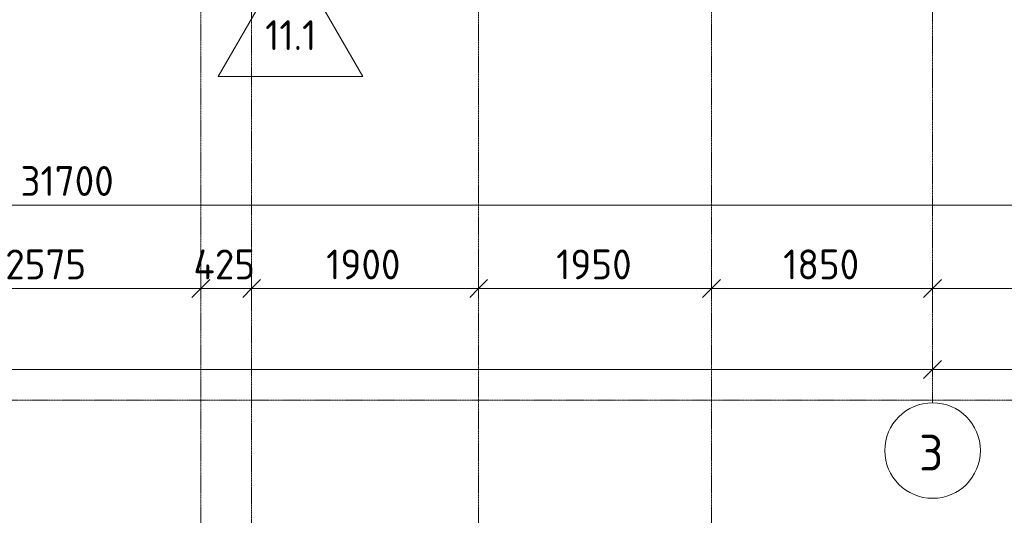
# Model space of a CAD drawing. Header units: millimetres. Extents: x -4558 to 63605, y -10605 to 130388.
# Tile 30 of 66: x 19158 to 27400, y 36535 to 40685. Entities that reach past the tile are written whole.
import ezdxf

# ---------------------------------------------------------------- set-up
doc = ezdxf.new("R2010")
doc.units = ezdxf.units.MM
doc.linetypes.add('4_ Штрихпунктир_ 10 х 2 мм', pattern=[14, 10, -2, 0, -2])
for name, color, linetype, lineweight in [('A-ANNO-DIMS', 7, 'Continuous', 5), ('A-ANNO-DIMS-100', 7, 'Continuous', 5), ('A-FLOR-IDEN', 7, 'Continuous', 5), ('S-GRID', 7, 'Continuous', 5), ('S-GRID-IDEN', 7, 'Continuous', 5)]:
    doc.layers.add(name, color=color, linetype=linetype, lineweight=lineweight)
doc.styles.add('GOST Common_1', font='GOST_Common.ttf', dxfattribs={"height": 300})
doc.styles.add('GOST Common_3', font='GOST_Common.ttf', dxfattribs={"height": 250})
doc.dimstyles.new('2_5_мм', dxfattribs={"dimscale": 304.8, "dimtxt": 251.428749, "dimasz": 0.492126, "dimexe": 0.492126, "dimexo": 0.492126, "dimgap": 0, "dimtad": 1, "dimdec": 5, "dimrnd": 1e-05, "dimdsep": 46, "dimtxsty": 'GOST Common_3', "dimblk1": 'OBLIQUE', "dimblk2": 'OBLIQUE', "dimsah": 1, "dimcen": 0.09, "dimdle": 0.492126, "dimadec": 5, "dimazin": 2, "dimtfac": 1, "dimtdec": 4, "dimtix": 1, "dimtmove": 0, "dimatfit": 3, "dimfxl": 1, "dimtvp": 1, "dimtolj": 1, "dimtzin": 0, "dimarcsym": 2})
doc.dimstyles.new('2_5_мм_1', dxfattribs={"dimscale": 304.8, "dimtxt": 251.428749, "dimasz": 0.492126, "dimexe": 0.492126, "dimexo": 0.492126, "dimgap": 0, "dimtad": 1, "dimdec": 5, "dimrnd": 1e-05, "dimdsep": 46, "dimtxsty": 'GOST Common_3', "dimblk1": 'OBLIQUE', "dimblk2": 'OBLIQUE', "dimsah": 1, "dimcen": 0.09, "dimdle": 0.492126, "dimadec": 5, "dimazin": 2, "dimtfac": 1, "dimtdec": 4, "dimtix": 1, "dimtmove": 1, "dimatfit": 3, "dimfxl": 1, "dimtvp": 1, "dimtolj": 1, "dimtzin": 0, "dimarcsym": 2})

# ---------------------------------------------------------------- blocks, each defined once
blk = doc.blocks.new('Ось сетки - 8_0 мм-31302--01_Подвал_МП_часть А')
at = {"layer": 'S-GRID-IDEN'}
blk.add_circle((0, 0), 4, dxfattribs=at)
blk = doc.blocks.new('DIMBLOCK43--01_Подвал_МП_часть А')
at = {"layer": 'A-ANNO-DIMS-100', "transparency": 16777216}
for p, q in [((18100, 38389.8), (18100, 38583.7)), ((20675, 38389.8), (20675, 38583.7)), ((18100, 38433.7), (20675, 38433.7)), ((18100, 38433.7), (18100, 38389.8)), ((20675, 38433.7), (20675, 38389.8))]:
    blk.add_line(p, q, dxfattribs=at)
at = {"layer": 'A-ANNO-DIMS-100', "lineweight": 25, "transparency": 16777216}
for p, q in [((18100, 38433.7), (18175, 38508.7)), ((20675, 38433.7), (20750, 38508.7)), ((18100, 38433.7), (18025, 38358.7)), ((20675, 38433.7), (20600, 38358.7))]:
    blk.add_line(p, q, dxfattribs=at)
at = {"layer": 'A-ANNO-DIMS-100', "color": 0, "transparency": 16777216, "insert": (19038.1, 38760.4), "char_height": 250, "width": 838.664, "attachment_point": 1, "line_spacing_factor": 1.022761, "style": 'GOST Common_3'}
blk.add_mtext('2575', dxfattribs=at)
blk = doc.blocks.new('_Oblique')
at = {"color": 0, "linetype": 'ByBlock', "lineweight": -2}
blk.add_line((-0.5, -0.5), (0.5, 0.5), dxfattribs=at)
blk = doc.blocks.new('DIMBLOCK44--01_Подвал_МП_часть А')
at = {"layer": 'A-ANNO-DIMS-100', "transparency": 16777216}
for p, q in [((20675, 38389.8), (20675, 38583.7)), ((21100, 38389.8), (21100, 38583.7)), ((20675, 38433.7), (21100, 38433.7)), ((20675, 38433.7), (20675, 38389.8)), ((21100, 38433.7), (21100, 38389.8))]:
    blk.add_line(p, q, dxfattribs=at)
at = {"layer": 'A-ANNO-DIMS-100', "lineweight": 25, "transparency": 16777216}
for p, q in [((20675, 38433.7), (20750, 38508.7)), ((21100, 38433.7), (21175, 38508.7)), ((20675, 38433.7), (20600, 38358.7)), ((21100, 38433.7), (21025, 38358.7))]:
    blk.add_line(p, q, dxfattribs=at)
at = {"layer": 'A-ANNO-DIMS-100', "color": 0, "transparency": 16777216, "insert": (20612.6, 38760.4), "char_height": 250, "width": 659.681, "attachment_point": 1, "line_spacing_factor": 1.022761, "style": 'GOST Common_3'}
blk.add_mtext('425', dxfattribs=at)
blk = doc.blocks.new('DIMBLOCK45--01_Подвал_МП_часть А')
at = {"layer": 'A-ANNO-DIMS-100', "transparency": 16777216}
for p, q in [((21100, 38389.8), (21100, 38583.7)), ((23000, 38389.8), (23000, 38583.7)), ((21100, 38433.7), (23000, 38433.7)), ((21100, 38433.7), (21100, 38389.8)), ((23000, 38433.7), (23000, 38389.8))]:
    blk.add_line(p, q, dxfattribs=at)
at = {"layer": 'A-ANNO-DIMS-100', "lineweight": 25, "transparency": 16777216}
for p, q in [((21100, 38433.7), (21175, 38508.7)), ((23000, 38433.7), (23075, 38508.7)), ((21100, 38433.7), (21025, 38358.7)), ((23000, 38433.7), (22925, 38358.7))]:
    blk.add_line(p, q, dxfattribs=at)
at = {"layer": 'A-ANNO-DIMS-100', "color": 0, "transparency": 16777216, "insert": (21724, 38760.4), "char_height": 250, "width": 782.412, "attachment_point": 1, "line_spacing_factor": 1.022761, "style": 'GOST Common_3'}
blk.add_mtext('1900', dxfattribs=at)
blk = doc.blocks.new('DIMBLOCK46--01_Подвал_МП_часть А')
at = {"layer": 'A-ANNO-DIMS-100', "transparency": 16777216}
for p, q in [((23000, 38389.8), (23000, 38583.7)), ((24950, 38389.8), (24950, 38583.7)), ((23000, 38433.7), (24950, 38433.7)), ((23000, 38433.7), (23000, 38389.8)), ((24950, 38433.7), (24950, 38389.8))]:
    blk.add_line(p, q, dxfattribs=at)
at = {"layer": 'A-ANNO-DIMS-100', "lineweight": 25, "transparency": 16777216}
for p, q in [((23000, 38433.7), (23075, 38508.7)), ((24950, 38433.7), (25025, 38508.7)), ((23000, 38433.7), (22925, 38358.7)), ((24950, 38433.7), (24875, 38358.7))]:
    blk.add_line(p, q, dxfattribs=at)
at = {"layer": 'A-ANNO-DIMS-100', "color": 0, "transparency": 16777216, "insert": (23649, 38760.4), "char_height": 250, "width": 782.412, "attachment_point": 1, "line_spacing_factor": 1.022761, "style": 'GOST Common_3'}
blk.add_mtext('1950', dxfattribs=at)
blk = doc.blocks.new('DIMBLOCK47--01_Подвал_МП_часть А')
at = {"layer": 'A-ANNO-DIMS-100', "transparency": 16777216}
for p, q in [((24950, 38389.8), (24950, 38583.7)), ((26800, 38389.8), (26800, 38583.7)), ((24950, 38433.7), (26800, 38433.7)), ((24950, 38433.7), (24950, 38389.8)), ((26800, 38433.7), (26800, 38389.8))]:
    blk.add_line(p, q, dxfattribs=at)
at = {"layer": 'A-ANNO-DIMS-100', "lineweight": 25, "transparency": 16777216}
for p, q in [((24950, 38433.7), (25025, 38508.7)), ((26800, 38433.7), (26875, 38508.7)), ((24950, 38433.7), (24875, 38358.7)), ((26800, 38433.7), (26725, 38358.7))]:
    blk.add_line(p, q, dxfattribs=at)
at = {"layer": 'A-ANNO-DIMS-100', "color": 0, "transparency": 16777216, "insert": (25549, 38760.4), "char_height": 250, "width": 782.412, "attachment_point": 1, "line_spacing_factor": 1.022761, "style": 'GOST Common_3'}
blk.add_mtext('1850', dxfattribs=at)
blk = doc.blocks.new('DIMBLOCK48--01_Подвал_МП_часть А')
at = {"layer": 'A-ANNO-DIMS-100', "transparency": 16777216}
for p, q in [((26800, 38389.8), (26800, 38583.7)), ((29950, 38389.8), (29950, 38583.7)), ((26800, 38433.7), (29950, 38433.7)), ((26800, 38433.7), (26800, 38389.8)), ((29950, 38433.7), (29950, 38389.8))]:
    blk.add_line(p, q, dxfattribs=at)
at = {"layer": 'A-ANNO-DIMS-100', "lineweight": 25, "transparency": 16777216}
for p, q in [((26800, 38433.7), (26875, 38508.7)), ((29950, 38433.7), (30025, 38508.7)), ((26800, 38433.7), (26725, 38358.7)), ((29950, 38433.7), (29875, 38358.7))]:
    blk.add_line(p, q, dxfattribs=at)
at = {"layer": 'A-ANNO-DIMS-100', "color": 0, "transparency": 16777216, "insert": (28049, 38760.4), "char_height": 250, "width": 782.412, "attachment_point": 1, "line_spacing_factor": 1.022761, "style": 'GOST Common_3'}
blk.add_mtext('3150', dxfattribs=at)
blk = doc.blocks.new('DIMBLOCK53--01_Подвал_МП_часть А')
at = {"layer": 'A-ANNO-DIMS-100', "transparency": 16777216}
for p, q in [((5900, 39088.3), (5900, 39282.2)), ((37600, 39088.3), (37600, 39282.2)), ((5750, 39132.2), (37750, 39132.2)), ((5900, 39132.2), (5900, 39088.3)), ((19164.8, 39132.2), (20091.6, 39132.2)), ((20091.6, 39132.2), (21750, 39132.2)), ((37600, 39132.2), (37600, 39088.3))]:
    blk.add_line(p, q, dxfattribs=at)
at = {"layer": 'A-ANNO-DIMS-100', "lineweight": 25, "transparency": 16777216}
for p, q in [((5900, 39132.2), (5975, 39207.2)), ((37600, 39132.2), (37675, 39207.2)), ((5900, 39132.2), (5825, 39057.2)), ((37600, 39132.2), (37525, 39057.2))]:
    blk.add_line(p, q, dxfattribs=at)
at = {"layer": 'A-ANNO-DIMS-100', "color": 0, "transparency": 16777216, "insert": (19164.8, 39458.9), "char_height": 250, "width": 992.078, "attachment_point": 1, "line_spacing_factor": 1.022761, "style": 'GOST Common_3'}
blk.add_mtext('31700', dxfattribs=at)
blk = doc.blocks.new('Марка полов - Марка полов-4106608--01_Подвал_МП_часть А')
at = {"layer": 'A-FLOR-IDEN'}
for p, q in [((0, 7), (-6.062, -3.5)), ((6.062, -3.5), (0, 7)), ((-6.062, -3.5), (6.062, -3.5))]:
    blk.add_line(p, q, dxfattribs=at)
blk = doc.blocks.new('DIMBLOCK252--01_Подвал_МП_часть А')
at = {"layer": 'A-ANNO-DIMS-100', "transparency": 16777216}
for p, q in [((8200, 37711.3), (8200, 37905.2)), ((26800, 37711.3), (26800, 37905.2)), ((8200, 37755.2), (26800, 37755.2)), ((8200, 37755.2), (8200, 37711.3)), ((26800, 37755.2), (26800, 37711.3))]:
    blk.add_line(p, q, dxfattribs=at)
at = {"layer": 'A-ANNO-DIMS-100', "lineweight": 25, "transparency": 16777216}
for p, q in [((8200, 37755.2), (8275, 37830.2)), ((26800, 37755.2), (26875, 37830.2)), ((8200, 37755.2), (8125, 37680.2)), ((26800, 37755.2), (26725, 37680.2))]:
    blk.add_line(p, q, dxfattribs=at)
at = {"layer": 'A-ANNO-DIMS-100', "color": 0, "transparency": 16777216, "insert": (17086.6, 38081.9), "char_height": 250, "width": 992.078, "attachment_point": 1, "line_spacing_factor": 1.022761, "style": 'GOST Common_3'}
blk.add_mtext('18600', dxfattribs=at)
blk = doc.blocks.new('DIMBLOCK253--01_Подвал_МП_часть А')
at = {"layer": 'A-ANNO-DIMS-100', "transparency": 16777216}
for p, q in [((26800, 37711.3), (26800, 37905.2)), ((35000, 37711.3), (35000, 37905.2)), ((26800, 37755.2), (35150, 37755.2)), ((26800, 37755.2), (26800, 37711.3)), ((35000, 37755.2), (35000, 37711.3))]:
    blk.add_line(p, q, dxfattribs=at)
at = {"layer": 'A-ANNO-DIMS-100', "lineweight": 25, "transparency": 16777216}
for p, q in [((26800, 37755.2), (26875, 37830.2)), ((35000, 37755.2), (35075, 37830.2)), ((26800, 37755.2), (26725, 37680.2)), ((35000, 37755.2), (34925, 37680.2))]:
    blk.add_line(p, q, dxfattribs=at)
at = {"layer": 'A-ANNO-DIMS-100', "color": 0, "transparency": 16777216, "insert": (30550.6, 38081.9), "char_height": 250, "width": 838.664, "attachment_point": 1, "line_spacing_factor": 1.022761, "style": 'GOST Common_3'}
blk.add_mtext('8200', dxfattribs=at)

msp = doc.modelspace()

# ---------------------------------------------------------------- linework, layer by layer
at = {"layer": 'S-GRID', "linetype": '4_ Штрихпунктир_ 10 х 2 мм'}
for p, q in [((26800, 37477.03953), (26800, 128423.739924)), ((20675, 32633.917515), (20675, 100620.828093)), ((23000, 32633.917515), (23000, 100620.828093)), ((21100, 33903.917515), (21100, 60921.15283)), ((24950, 32633.917515), (24950, 60921.15283)), ((35837.484979, 37500), (-1802.909204, 37500))]:
    msp.add_line(p, q, dxfattribs=at)

# ---------------------------------------------------------------- block references
at = {"layer": 'A-FLOR-IDEN', "xscale": 99.99999999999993, "yscale": 99.99999999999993, "zscale": 99.99999999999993}
msp.add_blockref('Марка полов - Марка полов-4106608--01_Подвал_МП_часть А', (21425.795023, 40557.898158), dxfattribs=at)
at = {"layer": 'S-GRID-IDEN', "xscale": 99.99999999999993, "yscale": 99.99999999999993, "zscale": 99.99999999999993}
msp.add_blockref('Ось сетки - 8_0 мм-31302--01_Подвал_МП_часть А', (26800, 37077.03953), dxfattribs=at)

# ---------------------------------------------------------------- texts
at = {"layer": 'A-FLOR-IDEN', "insert": (21212.91874, 40679.95983), "char_height": 250, "width": 545.1475, "attachment_point": 1, "style": 'GOST Common_3'}
msp.add_mtext('11.1', dxfattribs=at)
at = {"layer": 'S-GRID-IDEN', "insert": (26687.37793, 37209.126678), "char_height": 300, "width": 264.556875, "attachment_point": 1, "style": 'GOST Common_1'}
msp.add_mtext('\\fGOST Common|b0|i0|c204|p34|;3', dxfattribs=at)

# ---------------------------------------------------------------- dimensions: what is measured, and where the dimension line sits
at = {"layer": 'A-ANNO-DIMS'}
dim = msp.add_linear_dim(base=(37600, 39132.186540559), p1=(5900.0000000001, 39238.252557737), p2=(37600, 39238.252557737), dimstyle='2_5_мм_1', override={"dimpost": '<>', "dimfxl": 31700}, dxfattribs=at)
dim.commit()
dim.dimension.update_dxf_attribs({"geometry": 'DIMBLOCK53--01_Подвал_МП_часть А', "text_midpoint": (19660.8722915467, 39292.2269498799), "dimtype": 160})
for base, p1, p2, override, picture, middle in [((20675, 38433.698374), (18100, 38539.764392), (20675, 38539.764392), {"dimpost": '<>', "dimfxl": 2575}, 'DIMBLOCK43--01_Подвал_МП_часть А', (19387.5, 38558.698374)), ((21100, 38433.698374), (20675, 38539.764392), (21100, 38539.764392), {"dimpost": '<>', "dimfxl": 425}, 'DIMBLOCK44--01_Подвал_МП_часть А', (20887.5, 38558.698374)), ((23000, 38433.698374), (21100, 38539.764392), (23000, 38539.764392), {"dimpost": '<>', "dimfxl": 1900}, 'DIMBLOCK45--01_Подвал_МП_часть А', (22050, 38558.698374)), ((24950, 38433.698374), (23000, 38539.764392), (24950, 38539.764392), {"dimpost": '<>', "dimfxl": 1950}, 'DIMBLOCK46--01_Подвал_МП_часть А', (23975, 38558.698374)), ((26800, 38433.698374), (24950, 38539.764392), (26800, 38539.764392), {"dimpost": '<>', "dimfxl": 1850}, 'DIMBLOCK47--01_Подвал_МП_часть А', (25875, 38558.698374)), ((29950, 38433.698374), (26800, 38539.764392), (29950, 38539.764392), {"dimpost": '<>', "dimfxl": 3150}, 'DIMBLOCK48--01_Подвал_МП_часть А', (28375, 38558.698374)), ((26800.0000000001, 37755.2392828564), (8200, 37861.3053000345), (26800.0000000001, 37861.3053000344), {"dimpost": '<>', "dimfxl": 18600}, 'DIMBLOCK252--01_Подвал_МП_часть А', (17500.0000000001, 37880.2392828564)), ((35000, 37755.2392828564), (26800.0000000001, 37861.3053000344), (35000, 37861.3053000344), {"dimpost": '<>', "dimfxl": 8200}, 'DIMBLOCK253--01_Подвал_МП_часть А', (30900.0000000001, 37880.2392828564))]:
    dim = msp.add_linear_dim(base=base, p1=p1, p2=p2, dimstyle='2_5_мм', override=override, dxfattribs=at)
    dim.commit()
    dim.dimension.update_dxf_attribs({"geometry": picture, "text_midpoint": middle})

doc.saveas('drawing.dxf')
